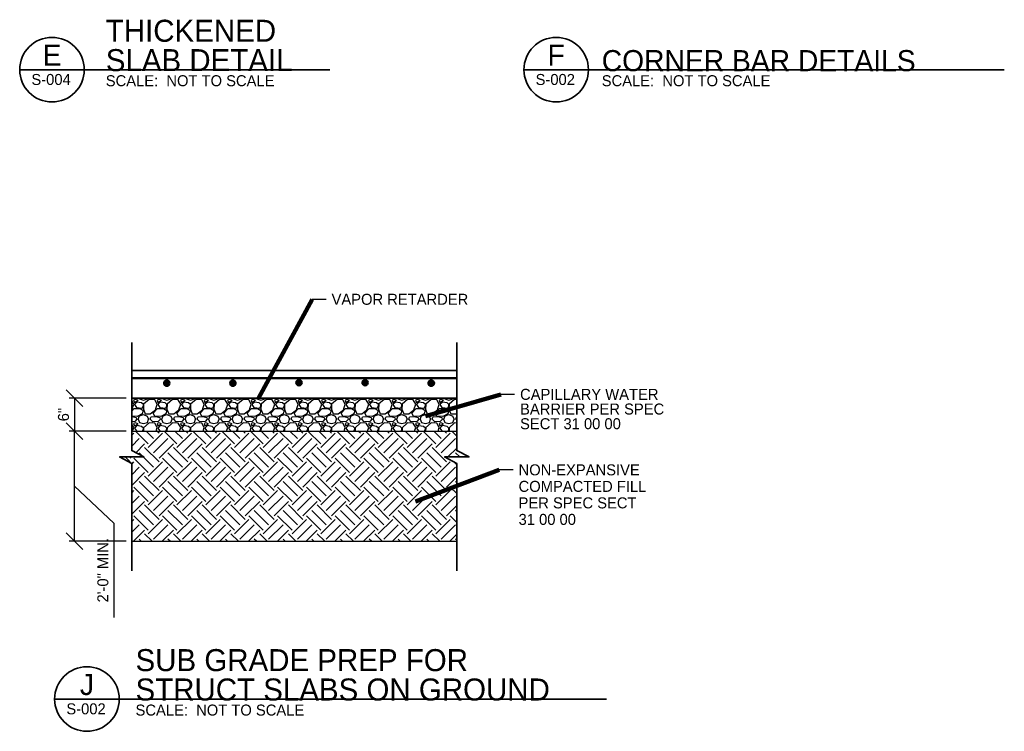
# Model space of a CAD drawing. Header units: inches. Extents: x 101 to 3134, y 199 to 2159.
# Tile 1 of 6: x 136 to 1208, y 249 to 1025. Entities that reach past the tile are written whole.
import ezdxf
from ezdxf.enums import TextEntityAlignment as Align

# ---------------------------------------------------------------- set-up
doc = ezdxf.new("R2010")
doc.units = ezdxf.units.IN
doc.header["$LTSCALE"] = 20
doc.header["$MEASUREMENT"] = 0
for name, color, linetype, lineweight in [('S-ANNO-DIMS', 7, 'Continuous', 25), ('S-ANNO-PATT', 9, 'Continuous', 18), ('S-ANNO-SYMB', 6, 'Continuous', 35), ('S-ANNO-TEXT', 7, 'Continuous', 25), ('S-SECT-CONC', 6, 'Continuous', 35), ('S-SECT-RBAR', 4, 'Continuous', 53)]:
    doc.layers.add(name, color=color, linetype=linetype, lineweight=lineweight)
doc.styles.add('Working', font='working.shx')
doc.dimstyles.new('Detail', dxfattribs={"dimtxt": 12, "dimasz": 18, "dimexe": 6, "dimexo": 6, "dimgap": 6, "dimtad": 1, "dimdec": 6, "dimlfac": 0.166667, "dimzin": 7, "dimdsep": 46, "dimlunit": 4, "dimtxsty": 'Working', "dimblk": 'OBLIQUE', "dimcen": 0, "dimclrd": 1, "dimclre": 1, "dimclrt": 2, "dimadec": 4, "dimazin": 3, "dimtfac": 1, "dimtdec": 6, "dimtix": 1, "dimtmove": 1, "dimatfit": 2, "dimfxl": 1, "dimfrac": 1, "dimtolj": 1, "dimtzin": 0, "dimlwd": 25, "dimlwe": 25, "dimarcsym": 0})

# ---------------------------------------------------------------- blocks, each defined once
blk = doc.blocks.new('_Oblique')
at = {"color": 0, "linetype": 'ByBlock', "lineweight": -2}
blk.add_line((-0.5, -0.5), (0.5, 0.5), dxfattribs=at)
blk = doc.blocks.new('AnonymousCell9')
at = {"layer": 'S-ANNO-TEXT', "color": 1, "linetype": 'Continuous', "lineweight": 25}
blk.add_line((15, 0), (0, 0), dxfattribs=at)
at = {"layer": 'S-ANNO-TEXT', "color": 2, "linetype": 'Continuous', "lineweight": 35, "insert": (21, -27), "char_height": 12, "width": 577.704, "attachment_point": 4, "line_spacing_factor": 0.9, "style": 'Working'}
blk.add_mtext('\\Fdgn001|c0;\\C2;NON-EXPANSIVE \\P\\pi0.00;COMPACTED FILL \\P\\pi0.00;PER SPEC SECT \\P\\pi0.00;31 00 00', dxfattribs=at)
blk = doc.blocks.new('AnonymousCell10')
at = {"layer": 'S-ANNO-TEXT', "color": 1, "linetype": 'Continuous', "lineweight": 25}
blk.add_line((15, 0), (0, 0), dxfattribs=at)
at = {"layer": 'S-ANNO-TEXT', "color": 2, "linetype": 'Continuous', "lineweight": 35, "insert": (21, -16), "char_height": 12, "width": 513.053, "attachment_point": 4, "line_spacing_factor": 0.8, "style": 'Working'}
blk.add_mtext('\\Fdgn001|c0;\\C2;CAPILLARY WATER \\P\\pi0.00;BARRIER PER SPEC\\P\\pi0.00;SECT 31 00 00', dxfattribs=at)
blk = doc.blocks.new('AnonymousCell11')
at = {"layer": 'S-ANNO-TEXT', "color": 1, "linetype": 'Continuous', "lineweight": 25}
blk.add_line((15, 0), (0, 0), dxfattribs=at)
at = {"layer": 'S-ANNO-TEXT', "color": 2, "linetype": 'Continuous', "lineweight": 35, "insert": (21, 0), "char_height": 12, "width": 176.011, "attachment_point": 4, "line_spacing_factor": 0.9, "style": 'Working'}
blk.add_mtext('\\Fdgn001|c0;\\C2;VAPOR RETARDER', dxfattribs=at)
blk = doc.blocks.new('*D46')
at = {"layer": 'S-ANNO-DIMS', "color": 1, "linetype": 'Continuous', "lineweight": 25, "transparency": 16777216}
for p, q in [((252.2, 576.6), (190, 576.6)), ((196, 456.6), (196, 576.6)), ((196, 516.6), (238.9, 476.4)), ((238.9, 476.4), (238.9, 373.5)), ((252.2, 456.6), (190, 456.6))]:
    blk.add_line(p, q, dxfattribs=at)
at = {"layer": 'S-ANNO-DIMS', "color": 1, "linetype": 'Continuous', "lineweight": 25, "transparency": 16777216, "xscale": 18, "yscale": 18, "zscale": 18}
for p, rotation in [((196, 576.6), 90), ((196, 456.6), 270)]:
    blk.add_blockref('_Oblique', p, dxfattribs=dict(at, rotation=rotation))
at = {"layer": 'S-ANNO-DIMS', "color": 2, "linetype": 'Continuous', "lineweight": 25, "transparency": 16777216, "insert": (226.9, 425), "char_height": 12, "attachment_point": 5, "rotation": 90, "style": 'Working'}
blk.add_mtext('\\A1;2\'-0" MIN.', dxfattribs=at)
blk = doc.blocks.new('*D47')
at = {"layer": 'S-ANNO-DIMS', "color": 1, "linetype": 'Continuous', "lineweight": 25, "transparency": 16777216}
for p, q in [((252.2, 612.6), (190, 612.6)), ((196, 612.6), (196, 576.6)), ((252.2, 576.6), (190, 576.6))]:
    blk.add_line(p, q, dxfattribs=at)
at = {"layer": 'S-ANNO-DIMS', "color": 1, "linetype": 'Continuous', "lineweight": 25, "transparency": 16777216, "xscale": 18, "yscale": 18, "zscale": 18}
for p, rotation in [((196, 612.6), 90), ((196, 576.6), 270)]:
    blk.add_blockref('_Oblique', p, dxfattribs=dict(at, rotation=rotation))
at = {"layer": 'S-ANNO-DIMS', "color": 2, "linetype": 'Continuous', "lineweight": 25, "transparency": 16777216, "insert": (184, 594.6), "char_height": 12, "attachment_point": 5, "rotation": 90, "style": 'Working'}
blk.add_mtext('\\A1;6"', dxfattribs=at)

msp = doc.modelspace()

# ---------------------------------------------------------------- hatches: boundary and pattern name
at = {"layer": 'S-ANNO-PATT', "linetype": 'Continuous', "lineweight": 25}
h = msp.add_hatch(dxfattribs=at)
h.set_pattern_fill('DGN_GRAVEL2', color=256, scale=0.65, style=0, pattern_type=2)
h.set_pattern_definition([(228.0128, (391.6068, 615.1347), (-204.724407, -230.314963), [3.4429, -340.8428]), (184.96974, (389.3037, 612.5756), (307.086614, 25.590553), [5.908, -584.8957]), (132.51045, (383.4179, 612.0638), (255.905511, -281.496063), [4.1658, -412.4182]), (267.2737, (373.4376, 605.6662), (25.5905514, 511.8110234), [5.3801, -532.6304]), (292.83365, (373.1817, 600.2922), (-127.952755, 307.0866147), [5.2756, -522.2871]), (357.2737, (375.2289, 595.43), (-511.8110234, 25.5905514), [5.3801, -532.6304]), (37.69424, (380.6029, 595.1741), (-332.6771672, -255.9055092), [7.1149, -704.37605]), (72.25533, (386.2328, 599.5245), (179.1338616, 562.9921247), [6.7172, -665.0043]), (121.42957, (388.2801, 605.9221), (-204.724412, 332.677164), [5.3983, -534.4349]), (175.2364, (385.4651, 610.5284), (281.496063, -25.590553), [6.163, -301.988]), (222.39744, (379.3234, 611.0402), (-307.0866132, -281.496064), [7.9701, -789.04306]), (138.8141, (398.7722, 605.4103), (-179.13386, 153.543307), [2.7203, -269.311]), (171.46923, (396.725, 607.2016), (332.677165, -51.1811046), [5.1754, -512.3615]), (225, (391.607, 607.97), (-5e-15, -25.5906), [3.619, -32.5715]), (203.1986, (389.8155, 611.0402), (127.952756, 51.181103), [1.949, -192.9429]), (291.8014, (388.024, 610.2725), (-25.59055, 76.77165), [2.7562, -135.0532]), (30.9638, (389.048, 607.7134), (76.77165, 51.1811), [4.4765, -144.7407]), (161.565, (392.886, 610.0166), (51.1811, -25.59055), [3.237, -77.6875]), (16.38954, (373.1817, 610.2725), (255.9055126, 76.771652), [4.5346, -448.9311]), (70.3462, (377.532, 611.552), (-102.362204, -281.496063), [3.8043, -376.6266]), (293.1986, (392.8864, 615.1347), (-51.181103, 127.952756), [3.8978, -190.994]), (343.61046, (394.4218, 611.552), (-255.905513, 76.771652), [4.5346, -448.9311]), (339.444, (373.1817, 594.4063), (-127.952756, 51.1811), [4.3729, -214.2729]), (294.7751, (377.2761, 592.871), (-127.952758, 281.496062), [3.664, -362.7369]), (66.8014, (393.1423, 589.544), (51.181103, 127.952756), [3.8978, -190.994]), (17.354, (394.6777, 593.1268), (-332.677164, -102.362207), [4.2898, -424.686]), (69.444, (380.603, 589.544), (-51.1811, -127.952756), [2.1865, -216.4593]), (101.31, (391.607, 589.544), (-25.59055, 102.3622), [1.3049, -129.1819]), (165.9638, (391.351, 590.8237), (76.77165, -25.59055), [5.2756, -100.237]), (186.009, (386.2328, 592.1032), (255.905512, 25.5905514), [4.8891, -484.0177]), (303.69, (389.048, 605.41), (-25.59055, 51.1811), [3.6907, -88.5773]), (353.15723, (391.095, 602.3394), (435.0393707, -51.181099), [6.44355, -637.9101]), (60.9454, (397.4927, 601.5717), (-102.362204, -179.133858), [2.6347, -260.8361]), (90, (398.772, 603.875), (-25.5906, 25.5906), [1.5354, -24.055]), (120.2564, (385.721, 592.871), (102.362204, -179.133858), [3.5551, -351.9602]), (48.0128, (383.9297, 595.9418), (204.724407, 230.314963), [6.8857, -337.4]), (0, (388.536, 601.06), (25.5906, 25.5906), [6.6535, -18.937]), (325.30485, (395.1895, 601.0599), (255.90551, -179.13386), [4.0462, -400.5759]), (254.0546, (398.5163, 598.7567), (-25.59055, -102.362205), [3.726, -182.576]), (207.646, (397.4927, 595.1741), (-486.220474, -255.905509), [6.0666, -600.5968]), (175.4261, (392.1187, 592.3591), (-332.6771656, 25.5905496), [6.4181, -635.3897])])
h.paths.add_polyline_path([(612.2717499, 612.6408819), (258.2101173, 612.6408819), (258.2101173, 576.6408819), (612.2717499, 576.6408819)])
h = msp.add_hatch(dxfattribs=at)
h.set_pattern_fill('DGN_EARTH3', color=256, scale=2.25, angle=45, style=0, pattern_type=2)
h.set_pattern_definition([(45, (413.223, 515.668), (4e-15, 31.3187), [22.1457, -22.1457]), (45, (407.35, 521.54), (4e-15, 31.3187), [22.1457, -22.1457]), (45, (401.479, 527.412), (4e-15, 31.3187), [22.1457, -22.1457]), (135, (401.479, 531.327), (-31.3187, 4e-15), [22.1457, -22.1457]), (135, (407.35, 537.2), (-31.3187, 4e-15), [22.1457, -22.1457]), (135, (413.223, 543.072), (-31.3187, 4e-15), [22.1457, -22.1457])])
h.paths.add_polyline_path([(258.2101173, 555.4123319), (271.4684791, 548.4508193), (244.9517554, 548.4508193), (258.2101173, 541.489122), (258.2101173, 456.6408819), (612.2717499, 456.6408819), (612.2717499, 541.489122), (599.013388, 548.4508193), (625.5301118, 548.4508193), (612.2717499, 555.4123319), (612.2717499, 576.6408819), (258.2101173, 576.6408819)])
at = {"layer": 'S-SECT-RBAR', "linetype": 'Continuous'}
h = msp.add_hatch(color=4, dxfattribs=at)
edge = h.paths.add_edge_path()
edge.add_arc((296.4121817, 628.8910839), 3, 0, 360)
h = msp.add_hatch(color=4, dxfattribs=at)
edge = h.paths.add_edge_path()
edge.add_arc((368.4121817, 628.8910839), 3, 0, 360)
h = msp.add_hatch(color=4, dxfattribs=at)
edge = h.paths.add_edge_path()
edge.add_arc((440.4121817, 629.4531245), 3, 0, 360)
h = msp.add_hatch(color=4, dxfattribs=at)
edge = h.paths.add_edge_path()
edge.add_arc((512.4121817, 629.4531245), 3, 0, 360)
h = msp.add_hatch(color=4, dxfattribs=at)
edge = h.paths.add_edge_path()
edge.add_arc((584.292795, 628.8910839), 3, 0, 360)
h = msp.add_hatch(color=4, dxfattribs=at)
edge = h.paths.add_edge_path()
edge.add_arc((584.4121817, 628.8910839), 3, 0, 360)

# ---------------------------------------------------------------- linework, layer by layer
at = {"layer": 'S-ANNO-PATT', "linetype": 'Continuous', "lineweight": 25}
for p, q in [((258.2101173, 576.6408819), (612.2717499, 576.6408819)), ((258.2101173, 456.6408819), (612.2717499, 456.6408819))]:
    msp.add_line(p, q, dxfattribs=at)
at = {"layer": 'S-ANNO-PATT'}
msp.add_lwpolyline([(314.4173256, 606.0243388), (314.2422652, 605.8005775)], dxfattribs=at)
at = {"layer": 'S-ANNO-SYMB', "color": 6, "linetype": 'Continuous', "lineweight": 35}
for points in [[(258.2101173, 673.2042755), (258.2101173, 555.4123319), (271.4684791, 548.4508193), (244.9517554, 548.4508193), (258.2101173, 541.489122), (258.2101173, 424.2586643)], [(612.2717499, 673.2042755), (612.2717499, 555.4123319), (625.5301118, 548.4508193), (599.013388, 548.4508193), (612.2717499, 541.489122), (612.2717499, 424.2586643)]]:
    msp.add_lwpolyline(points, dxfattribs=at)
at = {"layer": 'S-ANNO-TEXT', "color": 6, "linetype": 'Continuous', "lineweight": 35}
for p, q in [((136.2649677, 970.4433254), (206.5941449, 970.4433254)), ((685.285939, 970.4434907), (755.6151162, 970.4434907)), ((174.3335835, 284.6279899), (244.6627607, 284.6279899))]:
    msp.add_line(p, q, dxfattribs=at)
at = {"layer": 'S-ANNO-TEXT', "color": 2, "linetype": 'Continuous', "lineweight": 35}
for p, q in [((473.8663459, 970.4434907), (206.5892333, 970.4434907)), ((1208.4288844, 970.4434907), (755.6151162, 970.4434907)), ((775.1571595, 284.6280726), (244.6578491, 284.6280726))]:
    msp.add_line(p, q, dxfattribs=at)
at = {"layer": 'S-ANNO-TEXT', "color": 6, "linetype": 'Continuous', "lineweight": 35}
for centre in [(171.4294323, 970.443408), (720.4504036, 970.4435733), (209.4980481, 284.6280726)]:
    msp.add_ellipse(centre, major_axis=(35.1598011, 0), ratio=1, dxfattribs=at)
at = {"layer": 'S-SECT-CONC', "color": 6, "linetype": 'Continuous', "lineweight": 35}
for p, q in [((258.2101173, 642.6408819), (612.2717499, 642.6408819)), ((258.2101173, 612.6408819), (612.2717499, 612.6408819))]:
    msp.add_line(p, q, dxfattribs=at)
at = {"layer": 'S-SECT-RBAR', "color": 4, "linetype": 'Continuous', "lineweight": 50}
for p, q in [((258.2101173, 634.1280139), (453.3005927, 634.1280139)), ((453.3005927, 634.1280139), (612.2717527, 634.1280139))]:
    msp.add_line(p, q, dxfattribs=at)
for centre in [(296.4121817, 628.8910839), (368.4121817, 628.8910839), (440.4121817, 629.4531245), (512.4121817, 629.4531245), (584.292795, 628.8910839), (584.4121817, 628.8910839)]:
    msp.add_circle(centre, 3, dxfattribs=at)

# ---------------------------------------------------------------- block references
at = {"color": 7, "linetype": 'Continuous', "lineweight": 18}
for name, p in [('AnonymousCell11', (454.8666898, 720.1729196)), ('AnonymousCell10', (660.1406146, 616.5924762)), ('AnonymousCell9', (658.5118221, 534.3196262))]:
    msp.add_blockref(name, p, dxfattribs=at)

# ---------------------------------------------------------------- texts
at = {"layer": 'S-ANNO-TEXT', "color": 2, "linetype": 'Continuous', "lineweight": 35, "style": 'Working'}
for s, p in [('E', (171.4352874, 974.8148145)), ('F', (720.4562588, 974.8149798)), ('J', (209.5039032, 288.999479))]:
    msp.add_text(s, height=23.04, dxfattribs=at).set_placement(p, align=Align.CENTER)
for s, p in [('S-004', (170.4330902, 965.7900567)), ('S-002', (719.4540615, 965.790222)), ('S-002', (208.501706, 279.9747212))]:
    msp.add_text(s, height=12, dxfattribs=at).set_placement(p, align=Align.TOP_CENTER)
msp.add_text('SCALE:  NOT TO SCALE', height=12, dxfattribs=at).set_placement((230.0099725, 964.4434907), align=Align.TOP_LEFT)
at = {"layer": 'S-ANNO-TEXT', "color": 3, "linetype": 'Continuous', "lineweight": 50, "insert": (230.0099725, 968.5234907), "char_height": 24, "width": 470.79296875, "attachment_point": 7, "line_spacing_factor": 0.8, "style": 'Working'}
msp.add_mtext('\\Fdgn001|c0;\\C4;THICKENED \\P\\pi0.00;SLAB DETAIL', dxfattribs=at)
at = {"layer": 'S-ANNO-TEXT', "color": 4, "linetype": 'Continuous', "lineweight": 50, "attachment_point": 7, "style": 'Working'}
for s, insert, char_height, width, line_spacing_factor in [('\\Fdgn001|c0;\\C4;CORNER BAR DETAILS', (770.0692355, 968.4949363), 23, 410.684204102, 0.834783), ('\\Fdgn001|c0;\\C4;SUB GRADE PREP FOR \\P\\pi0.00;STRUCT SLABS ON GROUND', (262.4113631, 282.7080726), 24, 993.118164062, 0.8)]:
    msp.add_mtext(s, dxfattribs=dict(at, insert=insert, char_height=char_height, width=width, line_spacing_factor=line_spacing_factor))
at = {"layer": 'S-ANNO-TEXT', "color": 2, "linetype": 'Continuous', "lineweight": 35, "char_height": 12, "width": 230.446289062, "attachment_point": 1, "line_spacing_factor": 0.9, "style": 'Working'}
for insert in [(770.0692355, 964.4434907), (262.4113631, 278.6280726)]:
    msp.add_mtext('\\Fdgn001|c0;\\C2;SCALE:  NOT TO SCALE', dxfattribs=dict(at, insert=insert))

# ---------------------------------------------------------------- dimensions: what is measured, and where the dimension line sits
at = {"layer": 'S-ANNO-DIMS', "color": 1, "linetype": 'Continuous', "lineweight": 25}
dim = msp.add_linear_dim(base=(196.0169927, 576.6408819), p1=(258.2101173, 612.6408819), p2=(258.2101173, 576.6408819), angle=90, dimstyle='Detail', override={"dimscale": 1, "dimtxt": 12, "dimasz": 18, "dimexe": 6, "dimexo": 6, "dimgap": 6, "dimtad": 1, "dimjust": 0, "dimtih": 0, "dimtoh": 0, "dimlfac": 0.166667, "dimpost": '<>', "dimblk1": 'Oblique', "dimblk2": 'Oblique', "dimsah": 1, "dimcen": 0, "dimse1": 0, "dimse2": 0, "dimclre": 1, "dimclrt": 2, "dimtol": 0, "dimtfac": 1, "dimtix": 1, "dimtofl": 1, "dimatfit": 3, "dimfrac": 1, "dimlwe": 25}, dxfattribs=at)
dim.commit()
dim.dimension.update_dxf_attribs({"geometry": '*D47', "text_midpoint": (184.0169927, 594.6408819)})
dim = msp.add_linear_dim(base=(196.0169927, 576.6408819), p1=(258.2101173, 456.6408819), p2=(258.2101173, 576.6408819), angle=90, text='2\'-0" MIN.', dimstyle='Detail', override={"dimscale": 1, "dimtxt": 12, "dimasz": 18, "dimexe": 6, "dimexo": 6, "dimgap": 6, "dimtad": 1, "dimtih": 0, "dimtoh": 0, "dimlfac": 0.166667, "dimblk1": 'Oblique', "dimblk2": 'Oblique', "dimsah": 1, "dimcen": 0, "dimse1": 0, "dimse2": 0, "dimclre": 1, "dimclrt": 2, "dimtol": 0, "dimtfac": 1, "dimtix": 1, "dimtofl": 1, "dimtmove": 1, "dimatfit": 3, "dimfrac": 1, "dimlwe": 25}, dxfattribs=at)
dim.commit()
dim.dimension.update_dxf_attribs({"geometry": '*D46', "text_midpoint": (238.86845, 470.4000516), "dimtype": 160})

# ---------------------------------------------------------------- leaders
at = {"layer": 'S-ANNO-TEXT', "color": 1, "linetype": 'Continuous', "lineweight": 25}
for points in [[(396.2278969, 612.6408819), (454.8666898, 720.1729196)], [(577.994403, 592.893226), (660.1406146, 616.5924762)], [(567.2563716, 499.9931535), (658.5118221, 534.3196262)]]:
    msp.add_leader(points, dimstyle='Detail', override={"dimscale": 1, "dimtxt": 12, "dimasz": 12, "dimgap": 6, "dimtad": 1, "dimclrd": 0, "dimlwd": 65534}, dxfattribs=at)

doc.saveas('drawing.dxf')
